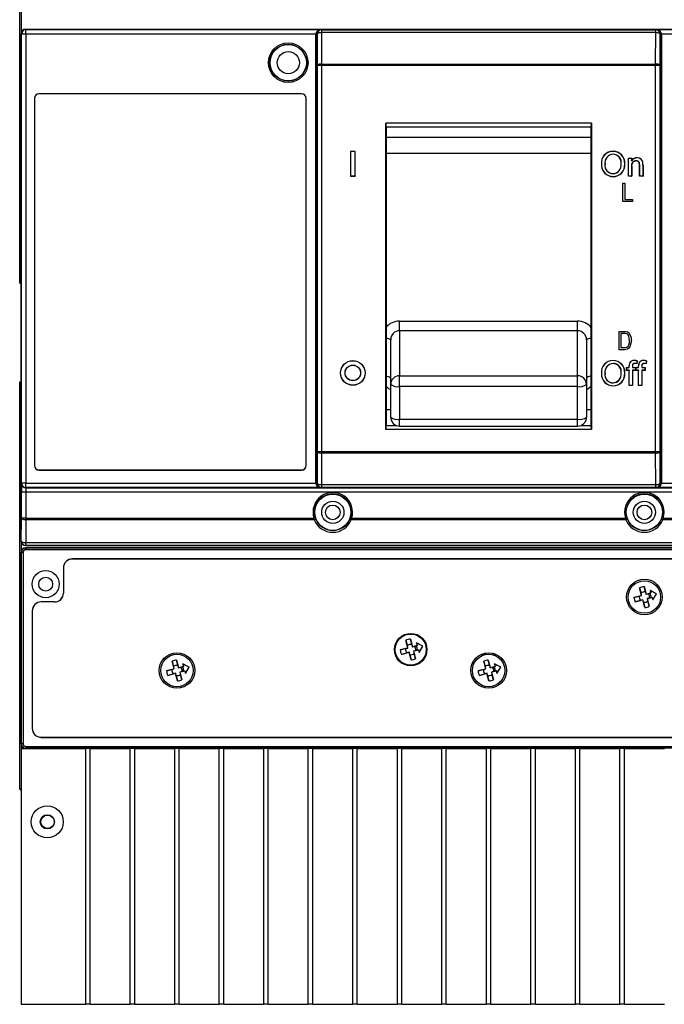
# Model space of a CAD drawing. Header units: millimetres. Extents: x 0 to 1189, y 0 to 841.
# Tile 6 of 14: x 372 to 516, y 452 to 673. Entities that reach past the tile are written whole.
import ezdxf

# ---------------------------------------------------------------- set-up
doc = ezdxf.new("R2010")
doc.units = ezdxf.units.MM

msp = doc.modelspace()

# ---------------------------------------------------------------- linework, layer by layer
at = {"color": 7, "linetype": 'Continuous', "lineweight": 25}
for p, q in [((371.6901, 614.2994), (371.6901, 726.9382)), ((372.0252, 717.7994), (372.0252, 570.2994)), ((372.1038, 670.2586), (372.0252, 670.3372)), ((372.0252, 556.3371), (372.0252, 670.3372)), ((372.1038, 569.3634), (372.1038, 670.2586)), ((373.1038, 670.2586), (372.1038, 670.2586)), ((373.0252, 671.3372), (373.1038, 671.2585)), ((373.0252, 671.3372), (581.0252, 671.3372)), ((373.1038, 671.2585), (439.4738, 671.2585)), ((373.1038, 670.2586), (373.1038, 671.2585)), ((373.1038, 670.2586), (373.1038, 569.3634)), ((438.1851, 670.2586), (373.1038, 670.2586)), ((438.4851, 670.256), (438.1851, 670.2586)), ((438.1851, 569.3746), (438.1851, 670.2473)), ((438.485, 670.2473), (438.1851, 670.2473)), ((438.485, 670.2473), (438.485, 569.3746)), ((438.4942, 670.2382), (438.485, 670.2473)), ((438.5166, 663.1932), (438.4942, 670.2382)), ((439.4738, 671.2585), (439.4941, 671.2382)), ((439.4941, 671.2382), (439.4941, 670.5802)), ((439.4941, 671.2382), (514.5563, 671.2382)), ((439.4941, 670.5802), (439.5165, 663.5352)), ((514.5563, 670.5802), (439.4941, 670.5802)), ((514.5339, 663.5352), (514.5563, 670.5802)), ((514.5563, 671.2382), (514.5767, 671.2585)), ((514.5563, 670.5802), (514.5563, 671.2382)), ((514.5767, 671.2585), (580.9466, 671.2585)), ((515.5562, 670.2382), (515.5339, 663.1932)), ((515.5654, 670.2473), (515.5562, 670.2382)), ((515.8653, 670.2586), (515.5653, 670.256)), ((515.5654, 569.3746), (515.5654, 670.2473)), ((515.8654, 670.2473), (515.5654, 670.2473)), ((580.9466, 670.2586), (515.8653, 670.2586)), ((515.8654, 670.2473), (515.8654, 569.3746)), ((439.5165, 663.1932), (438.5166, 663.1932)), ((438.5166, 576.4812), (438.5166, 663.1932)), ((439.5165, 663.5352), (439.5165, 663.1932)), ((439.5165, 663.5352), (514.5339, 663.5352)), ((439.5165, 663.1932), (439.5165, 576.4812)), ((514.5339, 663.1932), (439.5165, 663.1932)), ((514.5339, 663.1932), (514.5339, 663.5352)), ((514.5339, 576.4812), (514.5339, 663.1932)), ((515.5339, 663.1932), (514.5339, 663.1932)), ((515.5339, 663.1932), (515.5339, 576.4812)), ((375.0095, 655.8372), (375.0095, 573.3372)), ((375.0252, 655.8372), (375.0095, 655.8372)), ((375.0252, 655.8372), (375.0252, 573.3372)), ((435.0252, 656.8529), (376.0252, 656.8529)), ((376.0252, 656.8372), (376.0252, 656.8529)), ((435.0252, 656.8372), (376.0252, 656.8372)), ((435.0252, 656.8372), (435.0252, 656.8529)), ((436.0252, 573.3372), (436.0252, 655.8372)), ((436.0252, 655.8372), (436.0409, 655.8372)), ((436.0409, 573.3372), (436.0409, 655.8372)), ((453.9152, 650.2517), (453.9152, 581.4487)), ((453.9484, 649.3657), (453.9152, 650.2517)), ((500.1352, 650.2517), (453.9152, 650.2517)), ((453.9484, 582.3347), (453.9484, 649.3657)), ((500.102, 649.3657), (453.9484, 649.3657)), ((454.0252, 649.3657), (454.0252, 582.3347)), ((500.0252, 649.3657), (500.0252, 582.3347)), ((500.102, 649.3657), (500.1352, 650.2517)), ((500.102, 582.3347), (500.102, 649.3657)), ((500.1352, 650.2517), (500.1352, 581.4487)), ((500.0252, 646.9984), (454.0252, 646.9984)), ((446.0252, 643.8872), (445.999, 643.9134)), ((445.999, 643.9134), (445.999, 638.361)), ((447.0514, 643.9134), (445.999, 643.9134)), ((446.0252, 643.8872), (446.0252, 638.3872)), ((447.0252, 643.8872), (446.0252, 643.8872)), ((447.0252, 643.8872), (447.0514, 643.9134)), ((447.0252, 638.3872), (447.0252, 643.8872)), ((447.0514, 638.361), (447.0514, 643.9134)), ((504.9901, 643.9077), (504.99, 643.9339)), ((500.0252, 643.4076), (454.0252, 643.4076)), ((508.4419, 642.3564), (508.4157, 642.3826)), ((508.4157, 638.311), (508.4157, 642.3826)), ((508.4157, 642.3826), (509.1732, 642.3826)), ((508.4419, 638.3372), (508.4419, 642.3564)), ((508.4419, 642.3564), (509.147, 642.3564)), ((509.147, 642.3564), (509.1732, 642.3826)), ((509.147, 642.3564), (509.147, 641.7956)), ((509.1732, 642.3826), (509.1732, 641.8757)), ((510.3711, 642.4269), (510.371, 642.4531)), ((502.3778, 641.0144), (502.3516, 641.0145)), ((507.5957, 641.0784), (507.6219, 641.0784)), ((509.147, 640.4922), (509.147, 638.3372)), ((509.147, 640.4922), (509.1732, 640.4921)), ((509.1732, 640.4921), (509.1732, 638.311)), ((510.9541, 638.311), (510.9541, 640.7367)), ((510.9803, 638.3372), (510.9803, 640.7368)), ((511.6491, 641.4552), (511.6748, 641.4604)), ((511.6855, 640.7963), (511.7117, 640.7964)), ((511.6855, 640.7963), (511.6855, 638.3372)), ((511.7117, 640.7964), (511.7117, 638.311)), ((446.0252, 638.3872), (445.999, 638.361)), ((445.999, 638.361), (447.0514, 638.361)), ((446.0252, 638.3872), (447.0252, 638.3872)), ((447.0252, 638.3872), (447.0514, 638.361)), ((504.9834, 638.9013), (504.9834, 638.9275)), ((504.9867, 638.2667), (504.9868, 638.2404)), ((508.4419, 638.3372), (508.4157, 638.311)), ((509.1732, 638.311), (508.4157, 638.311)), ((509.147, 638.3372), (508.4419, 638.3372)), ((509.147, 638.3372), (509.1732, 638.311)), ((510.9803, 638.3372), (510.9541, 638.311)), ((511.7117, 638.311), (510.9541, 638.311)), ((511.6855, 638.3372), (510.9803, 638.3372)), ((511.6855, 638.3372), (511.7117, 638.311)), ((507.1961, 632.6522), (507.1961, 636.7616)), ((507.1961, 636.7616), (507.623, 636.7616)), ((507.623, 636.7616), (507.623, 633.1325)), ((509.3308, 632.6522), (507.1961, 632.6522)), ((507.623, 633.1325), (509.3308, 633.1325)), ((509.3308, 633.1325), (509.3308, 632.6522)), ((371.6901, 614.2994), (372.0252, 614.2994)), ((457.0252, 605.7787), (497.0252, 605.7787)), ((457.0252, 603.6217), (457.0252, 605.7787)), ((497.0252, 603.6217), (497.0252, 605.7787)), ((457.0252, 603.6217), (457.0252, 593.5004)), ((497.0252, 603.6217), (457.0252, 603.6217)), ((497.0252, 593.5004), (497.0252, 603.6217)), ((506.3265, 599.3551), (506.3265, 603.4644)), ((506.3265, 603.4644), (507.4847, 603.4644)), ((506.7534, 602.9841), (506.7534, 599.8354)), ((507.4747, 602.9841), (506.7534, 602.9841)), ((455.0252, 591.5691), (455.0252, 601.5667)), ((499.0252, 601.5667), (499.0252, 591.5691)), ((506.7534, 599.8354), (507.4864, 599.8354)), ((507.5381, 599.3551), (506.3265, 599.3551)), ((504.9901, 596.9077), (504.99, 596.9339)), ((508.0463, 595.3564), (508.0201, 595.3826)), ((508.0201, 595.3826), (508.5842, 595.3826)), ((508.0201, 594.6956), (508.0201, 595.3826)), ((508.0463, 594.7218), (508.0463, 595.3564)), ((508.0463, 595.3564), (508.6104, 595.3564)), ((508.6104, 595.7651), (508.5842, 595.7653)), ((508.5842, 595.3826), (508.5842, 595.7653)), ((508.6104, 595.3564), (508.5842, 595.3826)), ((508.6104, 595.3564), (508.6104, 595.7651)), ((508.6854, 596.3403), (508.661, 596.35)), ((509.3156, 595.6968), (509.3156, 595.3564)), ((509.3156, 595.3564), (509.3418, 595.3826)), ((509.3156, 595.3564), (510.0207, 595.3564)), ((509.3418, 595.6966), (509.3418, 595.3826)), ((509.3418, 595.3826), (510.0469, 595.3826)), ((509.7431, 596.9077), (509.743, 596.9339)), ((510.0207, 595.3564), (510.0469, 595.3826)), ((510.0207, 595.3564), (510.0207, 594.7218)), ((510.0469, 595.3826), (510.0469, 594.6956)), ((510.1617, 595.3564), (510.1355, 595.3826)), ((510.1355, 595.3826), (510.6996, 595.3826)), ((510.1355, 594.6956), (510.1355, 595.3826)), ((510.1617, 594.7218), (510.1617, 595.3564)), ((510.1617, 595.3564), (510.7258, 595.3564)), ((510.3678, 596.8383), (510.2675, 596.2378)), ((510.2675, 596.2378), (510.2891, 596.208)), ((510.3978, 596.8591), (510.2891, 596.208)), ((510.3678, 596.8383), (510.3978, 596.8591)), ((510.7258, 595.7651), (510.6996, 595.7653)), ((510.6996, 595.3826), (510.6996, 595.7653)), ((510.7258, 595.3564), (510.6996, 595.3826)), ((510.7258, 595.3564), (510.7258, 595.7651)), ((510.8008, 596.3403), (510.7764, 596.35)), ((511.431, 595.6968), (511.431, 595.3564)), ((511.431, 595.3564), (511.4572, 595.3826)), ((511.431, 595.3564), (512.1361, 595.3564)), ((511.4572, 595.6966), (511.4572, 595.3826)), ((511.4572, 595.3826), (512.1623, 595.3826)), ((511.8584, 596.9077), (511.8584, 596.9339)), ((512.1361, 595.3564), (512.1623, 595.3826)), ((512.1361, 595.3564), (512.1361, 594.7218)), ((512.1623, 595.3826), (512.1623, 594.6956)), ((512.4831, 596.8383), (512.3829, 596.2378)), ((512.3829, 596.2378), (512.4045, 596.208)), ((512.5132, 596.8591), (512.4045, 596.208)), ((512.4831, 596.8383), (512.5132, 596.8591)), ((457.0252, 591.0831), (457.0252, 593.5004)), ((457.0252, 593.5004), (497.0252, 593.5004)), ((497.0252, 591.0831), (497.0252, 593.5004)), ((502.3778, 594.0144), (502.3516, 594.0145)), ((507.5957, 594.0784), (507.6219, 594.0784)), ((508.0463, 594.7218), (508.0201, 594.6956)), ((508.5842, 594.6956), (508.0201, 594.6956)), ((508.6104, 594.7218), (508.0463, 594.7218)), ((508.6104, 594.7218), (508.5842, 594.6956)), ((508.5842, 591.311), (508.5842, 594.6956)), ((508.6104, 591.3372), (508.6104, 594.7218)), ((509.3156, 594.7218), (509.3418, 594.6956)), ((510.0207, 594.7218), (509.3156, 594.7218)), ((509.3156, 594.7218), (509.3156, 591.3372)), ((510.0469, 594.6956), (509.3418, 594.6956)), ((509.3418, 594.6956), (509.3418, 591.311)), ((510.0207, 594.7218), (510.0469, 594.6956)), ((510.1617, 594.7218), (510.1355, 594.6956)), ((510.6996, 594.6956), (510.1355, 594.6956)), ((510.7258, 594.7218), (510.1617, 594.7218)), ((510.7258, 594.7218), (510.6996, 594.6956)), ((510.6996, 591.311), (510.6996, 594.6956)), ((510.7258, 591.3372), (510.7258, 594.7218)), ((512.1361, 594.7218), (511.431, 594.7218)), ((511.431, 594.7218), (511.431, 591.3372)), ((511.431, 594.7218), (511.4572, 594.6956)), ((512.1623, 594.6956), (511.4572, 594.6956)), ((511.4572, 594.6956), (511.4572, 591.311)), ((512.1361, 594.7218), (512.1623, 594.6956)), ((371.7021, 592.1224), (372.0252, 591.7994)), ((371.7021, 592.1224), (372.0252, 592.1224)), ((371.7021, 587.2994), (371.7021, 592.1224)), ((455.0252, 584.2056), (455.0252, 591.5691)), ((497.0252, 591.0831), (457.0252, 591.0831)), ((457.0252, 591.0831), (457.0252, 583.7195)), ((497.0252, 583.7195), (497.0252, 591.0831)), ((499.0252, 591.5691), (499.0252, 584.2056)), ((504.9834, 591.9013), (504.9834, 591.9275)), ((504.9867, 591.2667), (504.9868, 591.2404)), ((508.6104, 591.3372), (508.5842, 591.311)), ((509.3418, 591.311), (508.5842, 591.311)), ((509.3156, 591.3372), (508.6104, 591.3372)), ((509.3156, 591.3372), (509.3418, 591.311)), ((510.7258, 591.3372), (510.6996, 591.311)), ((511.4572, 591.311), (510.6996, 591.311)), ((511.431, 591.3372), (510.7258, 591.3372)), ((511.431, 591.3372), (511.4572, 591.311)), ((371.7058, 587.2872), (371.7021, 587.2994)), ((371.7058, 581.3151), (371.7058, 587.2872)), ((454.0252, 585.9401), (455.0252, 585.9401)), ((499.0252, 585.9401), (500.0252, 585.9401)), ((453.9152, 581.4487), (453.9484, 582.3347)), ((453.9484, 582.3347), (456.3184, 582.3347)), ((457.0252, 583.7195), (497.0252, 583.7195)), ((457.0252, 582.2056), (497.0252, 582.2056)), ((497.732, 582.3347), (500.102, 582.3347)), ((500.1352, 581.4487), (500.102, 582.3347)), ((371.7058, 581.3151), (371.6901, 581.2994)), ((371.6901, 500.6606), (371.6901, 581.2994)), ((500.1352, 581.4487), (453.9152, 581.4487)), ((438.494, 569.3836), (438.5166, 576.4812)), ((438.5166, 576.4812), (439.5165, 576.4812)), ((439.5165, 576.1392), (439.494, 569.0416)), ((439.5165, 576.4812), (514.5339, 576.4812)), ((439.5165, 576.4812), (439.5165, 576.1392)), ((514.5339, 576.1392), (439.5165, 576.1392)), ((514.5339, 576.1392), (514.5339, 576.4812)), ((514.5339, 576.4812), (515.5339, 576.4812)), ((514.5564, 569.0416), (514.5339, 576.1392)), ((515.5339, 576.4812), (515.5564, 569.3836)), ((375.0252, 573.3372), (375.0095, 573.3372)), ((436.0252, 573.3372), (436.0409, 573.3372)), ((376.0252, 572.3372), (376.0252, 572.3214)), ((376.0252, 572.3372), (435.0252, 572.3372)), ((376.0252, 572.3214), (435.0252, 572.3214)), ((435.0252, 572.3372), (435.0252, 572.3214)), ((372.0862, 569.3458), (372.1038, 569.3634)), ((373.1038, 569.3634), (372.1038, 569.3634)), ((373.1038, 569.3634), (438.1851, 569.3634)), ((373.1038, 568.3634), (373.1038, 569.3634)), ((438.485, 569.3746), (438.1851, 569.3746)), ((438.4851, 569.366), (438.1851, 569.3634)), ((438.485, 569.3746), (438.494, 569.3836)), ((439.494, 569.0416), (514.5564, 569.0416)), ((439.494, 569.0416), (439.494, 568.3836)), ((514.5564, 568.3836), (514.5564, 569.0416)), ((515.5564, 569.3836), (515.5654, 569.3746)), ((515.8653, 569.3634), (515.5653, 569.366)), ((515.8654, 569.3746), (515.5654, 569.3746)), ((515.8653, 569.3634), (580.9466, 569.3634)), ((372.0689, 561.5135), (372.0689, 567.3459)), ((373.0689, 567.3459), (372.0689, 567.3459)), ((580.9815, 567.3459), (373.0689, 567.3459)), ((373.0689, 567.3459), (373.0689, 561.5135)), ((373.1038, 568.3634), (373.0862, 568.3458)), ((373.0862, 568.3458), (580.9642, 568.3458)), ((439.4738, 568.3634), (373.1038, 568.3634)), ((439.494, 568.3836), (439.4738, 568.3634)), ((514.5564, 568.3836), (439.494, 568.3836)), ((514.5767, 568.3634), (514.5564, 568.3836)), ((580.9466, 568.3634), (514.5767, 568.3634)), ((372.0526, 556.3645), (372.0689, 561.5135)), ((373.0689, 561.5135), (372.0689, 561.5135)), ((373.0689, 561.1715), (373.0525, 556.0225)), ((373.0689, 561.5135), (437.7871, 561.5135)), ((373.0689, 561.5135), (373.0689, 561.1715)), ((437.8714, 561.1715), (373.0689, 561.1715)), ((438.0732, 561.6028), (437.7871, 561.5135)), ((437.8714, 561.1715), (437.7871, 561.5135)), ((438.0732, 561.6028), (438.1519, 561.3796)), ((445.8985, 561.3796), (445.9772, 561.6028)), ((445.9772, 561.6028), (446.2633, 561.5135)), ((446.2633, 561.5135), (446.179, 561.1715)), ((507.8714, 561.1715), (446.179, 561.1715)), ((446.2633, 561.5135), (507.7871, 561.5135)), ((507.7871, 561.5135), (508.0732, 561.6028)), ((507.8714, 561.1715), (507.7871, 561.5135)), ((508.0732, 561.6028), (508.1519, 561.3796)), ((515.8985, 561.3796), (515.9772, 561.6028)), ((516.2633, 561.5135), (515.9772, 561.6028)), ((516.2633, 561.5135), (516.179, 561.1715)), ((580.9815, 561.1715), (516.179, 561.1715)), ((516.2633, 561.5135), (580.9815, 561.5135)), ((372.0252, 556.3371), (372.0526, 556.3645)), ((372.0252, 556.3371), (372.0252, 509.7994)), ((373.0525, 555.3645), (373.0252, 555.3372)), ((373.0252, 555.3372), (581.0252, 555.3372)), ((373.0525, 556.0225), (580.9979, 556.0225)), ((373.0525, 555.3645), (373.0525, 556.0225)), ((580.9979, 555.3645), (373.0525, 555.3645)), ((377.5252, 555.3372), (377.5252, 555.2994)), ((436.5252, 555.2994), (377.5252, 555.2994)), ((436.5252, 555.3372), (436.5252, 555.2994)), ((372.0505, 553.8109), (372.0374, 553.8372)), ((372.0374, 510.7993), (372.0374, 553.8372)), ((372.0505, 510.8125), (372.0505, 553.8109)), ((372.4505, 553.8109), (372.0505, 553.8109)), ((372.4505, 553.8109), (372.4505, 510.8125)), ((373.0373, 554.8372), (373.0505, 554.8109)), ((581.0131, 554.8372), (373.0373, 554.8372)), ((373.0505, 554.8109), (581, 554.8109)), ((373.0505, 554.8109), (373.0505, 554.4109)), ((581, 554.4109), (373.0505, 554.4109)), ((570.5252, 552.3529), (383.5252, 552.3529)), ((383.5252, 552.3372), (383.5252, 552.3529)), ((570.5252, 552.3372), (383.5252, 552.3372)), ((381.5095, 550.3372), (381.5095, 544.6872)), ((381.5252, 550.3372), (381.5095, 550.3372)), ((381.5252, 550.3372), (381.5252, 544.6872)), ((381.5252, 544.6872), (381.5095, 544.6872)), ((509.6866, 543.7053), (511.3808, 544.1592)), ((510.8966, 544.0079), (511.4088, 544.1431)), ((510.9268, 545.8534), (511.2697, 544.6542)), ((511.3808, 544.1592), (510.9268, 545.8534)), ((511.4088, 544.1431), (511.2697, 544.6542)), ((511.4088, 544.1431), (511.3808, 544.1592)), ((511.9433, 546.1257), (512.3973, 544.4316)), ((512.246, 544.9158), (511.9433, 546.1257)), ((512.246, 544.9158), (512.3811, 544.4036)), ((512.3811, 544.4036), (512.8922, 544.5426)), ((512.3811, 544.4036), (512.3973, 544.4316)), ((512.3973, 544.4316), (513.4828, 544.7225)), ((513.2478, 544.6441), (512.8922, 544.5426)), ((513.501, 544.712), (513.2478, 544.6441)), ((513.3573, 545.248), (513.3343, 545.2767)), ((514.7781, 544.5248), (513.3343, 545.2767)), ((513.3343, 545.2767), (513.4828, 544.7225)), ((514.7569, 544.5191), (513.3573, 545.248)), ((513.3573, 545.248), (513.501, 544.712)), ((513.4828, 544.7225), (513.501, 544.712)), ((513.9037, 543.1517), (514.7781, 544.5248)), ((513.9093, 543.1881), (514.7569, 544.5191)), ((514.7569, 544.5191), (514.7781, 544.5248)), ((379.5252, 542.7029), (376.5252, 542.7029)), ((376.5252, 542.6872), (376.5252, 542.7029)), ((379.5252, 542.6872), (376.5252, 542.6872)), ((379.5252, 542.6872), (379.5252, 542.7029)), ((510.8966, 544.0079), (509.6866, 543.7053)), ((511.6531, 543.1427), (509.959, 542.6888)), ((509.959, 542.6888), (511.1582, 543.0317)), ((511.6693, 543.1707), (511.1582, 543.0317)), ((511.6693, 543.1707), (511.6531, 543.1427)), ((512.1071, 541.4486), (511.6531, 543.1427)), ((511.8045, 542.6586), (511.6693, 543.1707)), ((511.8045, 542.6586), (512.1071, 541.4486)), ((513.1538, 543.5664), (512.6416, 543.4313)), ((512.6416, 543.4313), (512.6696, 543.4151)), ((512.6416, 543.4313), (512.7807, 542.9201)), ((513.7552, 543.706), (512.6696, 543.4151)), ((512.6696, 543.4151), (513.1236, 541.721)), ((513.1236, 541.721), (512.7807, 542.9201)), ((513.1538, 543.5664), (513.5125, 543.6563)), ((513.5125, 543.6563), (513.7657, 543.7241)), ((513.7657, 543.7241), (513.7552, 543.706)), ((513.7552, 543.706), (513.9037, 543.1517)), ((513.7657, 543.7241), (513.9093, 543.1881)), ((513.9093, 543.1881), (513.9037, 543.1517)), ((374.5095, 540.6872), (374.5095, 514.2872)), ((374.5252, 540.6872), (374.5095, 540.6872)), ((374.5252, 540.6872), (374.5252, 514.2872)), ((458.8808, 532.3592), (458.4268, 534.0534)), ((458.4268, 534.0534), (458.7697, 532.8542)), ((459.4433, 534.3257), (459.8973, 532.6316)), ((459.746, 533.1158), (459.4433, 534.3257)), ((459.746, 533.1158), (459.8811, 532.6036)), ((462.2781, 532.7248), (460.8343, 533.4767)), ((460.8343, 533.4767), (460.9828, 532.9225)), ((460.8573, 533.448), (460.8343, 533.4767)), ((462.2569, 532.7191), (460.8573, 533.448)), ((460.8573, 533.448), (461.001, 532.912)), ((457.1866, 531.9053), (458.8808, 532.3592)), ((458.3966, 532.2079), (457.1866, 531.9053)), ((459.1531, 531.3427), (457.459, 530.8888)), ((457.459, 530.8888), (458.6582, 531.2317)), ((458.3966, 532.2079), (458.9088, 532.3431)), ((459.1693, 531.3707), (458.6582, 531.2317)), ((458.9088, 532.3431), (458.7697, 532.8542)), ((458.9088, 532.3431), (458.8808, 532.3592)), ((459.1693, 531.3707), (459.1531, 531.3427)), ((459.6071, 529.6486), (459.1531, 531.3427)), ((459.3045, 530.8586), (459.1693, 531.3707)), ((459.8811, 532.6036), (460.3922, 532.7426)), ((459.8811, 532.6036), (459.8973, 532.6316)), ((459.8973, 532.6316), (460.9828, 532.9225)), ((460.6538, 531.7664), (460.1416, 531.6313)), ((460.1416, 531.6313), (460.2807, 531.1201)), ((460.1416, 531.6313), (460.1696, 531.6151)), ((461.2552, 531.906), (460.1696, 531.6151)), ((460.1696, 531.6151), (460.6236, 529.921)), ((460.6236, 529.921), (460.2807, 531.1201)), ((460.7478, 532.8441), (460.3922, 532.7426)), ((460.6538, 531.7664), (461.0125, 531.8563)), ((461.001, 532.912), (460.7478, 532.8441)), ((460.9828, 532.9225), (461.001, 532.912)), ((461.0125, 531.8563), (461.2657, 531.9241)), ((461.2657, 531.9241), (461.2552, 531.906)), ((461.2552, 531.906), (461.4037, 531.3517)), ((461.2657, 531.9241), (461.4093, 531.3881)), ((461.4037, 531.3517), (462.2781, 532.7248)), ((461.4093, 531.3881), (461.4037, 531.3517)), ((461.4093, 531.3881), (462.2569, 532.7191)), ((462.2569, 532.7191), (462.2781, 532.7248)), ((476.402, 530.8836), (476.1917, 531.2104)), ((478.0651, 531.1496), (478.5776, 530.5906)), ((406.3808, 527.6592), (405.9268, 529.3534)), ((405.9268, 529.3534), (406.2697, 528.1542)), ((406.9433, 529.6257), (407.3973, 527.9316)), ((407.246, 528.4158), (406.9433, 529.6257)), ((409.7781, 528.0248), (408.3343, 528.7767)), ((408.3343, 528.7767), (408.4828, 528.2225)), ((408.3573, 528.748), (408.3343, 528.7767)), ((409.7569, 528.0191), (408.3573, 528.748)), ((408.3573, 528.748), (408.501, 528.212)), ((459.3045, 530.8586), (459.6071, 529.6486)), ((475.9268, 529.3534), (476.2697, 528.1542)), ((476.3808, 527.6592), (475.9268, 529.3534)), ((477.246, 528.4158), (476.9433, 529.6257)), ((476.9433, 529.6257), (477.3973, 527.9316)), ((479.7781, 528.0248), (478.3343, 528.7767)), ((478.3343, 528.7767), (478.4828, 528.2225)), ((478.3573, 528.748), (478.3343, 528.7767)), ((479.7569, 528.0191), (478.3573, 528.748)), ((478.3573, 528.748), (478.501, 528.212)), ((479.1592, 530.2484), (479.3972, 530.508)), ((480.2022, 529.0841), (480.5448, 529.2105)), ((404.6866, 527.2053), (406.3808, 527.6592)), ((405.8966, 527.5079), (404.6866, 527.2053)), ((406.6531, 526.6427), (404.959, 526.1888)), ((404.959, 526.1888), (406.1582, 526.5317)), ((405.8966, 527.5079), (406.4088, 527.6431)), ((406.6693, 526.6707), (406.1582, 526.5317)), ((406.4088, 527.6431), (406.2697, 528.1542)), ((406.4088, 527.6431), (406.3808, 527.6592)), ((406.6693, 526.6707), (406.6531, 526.6427)), ((407.1071, 524.9486), (406.6531, 526.6427)), ((406.8045, 526.1586), (406.6693, 526.6707)), ((407.246, 528.4158), (407.3811, 527.9036)), ((407.3811, 527.9036), (407.8922, 528.0426)), ((407.3811, 527.9036), (407.3973, 527.9316)), ((407.3973, 527.9316), (408.4828, 528.2225)), ((408.1538, 527.0664), (407.6416, 526.9313)), ((407.6416, 526.9313), (407.6696, 526.9151)), ((407.6416, 526.9313), (407.7807, 526.4201)), ((408.7552, 527.206), (407.6696, 526.9151)), ((407.6696, 526.9151), (408.1236, 525.221)), ((408.2478, 528.1441), (407.8922, 528.0426)), ((408.1538, 527.0664), (408.5125, 527.1563)), ((408.501, 528.212), (408.2478, 528.1441)), ((408.4828, 528.2225), (408.501, 528.212)), ((408.5125, 527.1563), (408.7657, 527.2241)), ((408.7657, 527.2241), (408.7552, 527.206)), ((408.7552, 527.206), (408.9037, 526.6517)), ((408.7657, 527.2241), (408.9093, 526.6881)), ((408.9037, 526.6517), (409.7781, 528.0248)), ((408.9093, 526.6881), (408.9037, 526.6517)), ((408.9093, 526.6881), (409.7569, 528.0191)), ((409.7569, 528.0191), (409.7781, 528.0248)), ((474.6866, 527.2053), (476.3808, 527.6592)), ((475.8966, 527.5079), (474.6866, 527.2053)), ((476.6531, 526.6427), (474.959, 526.1888)), ((474.959, 526.1888), (476.1582, 526.5317)), ((475.8966, 527.5079), (476.4088, 527.6431)), ((476.6693, 526.6707), (476.1582, 526.5317)), ((476.4088, 527.6431), (476.2697, 528.1542)), ((476.4088, 527.6431), (476.3808, 527.6592)), ((476.6693, 526.6707), (476.6531, 526.6427)), ((477.1071, 524.9486), (476.6531, 526.6427)), ((476.8045, 526.1586), (476.6693, 526.6707)), ((477.246, 528.4158), (477.3811, 527.9036)), ((477.3811, 527.9036), (477.8922, 528.0426)), ((477.3811, 527.9036), (477.3973, 527.9316)), ((477.3973, 527.9316), (478.4828, 528.2225)), ((478.1538, 527.0664), (477.6416, 526.9313)), ((477.6416, 526.9313), (477.7807, 526.4201)), ((477.6416, 526.9313), (477.6696, 526.9151)), ((478.7552, 527.206), (477.6696, 526.9151)), ((477.6696, 526.9151), (478.1236, 525.221)), ((478.2478, 528.1441), (477.8922, 528.0426)), ((478.1538, 527.0664), (478.5125, 527.1563)), ((478.501, 528.212), (478.2478, 528.1441)), ((478.4828, 528.2225), (478.501, 528.212)), ((478.5125, 527.1563), (478.7657, 527.2241)), ((478.7657, 527.2241), (478.7552, 527.206)), ((478.7552, 527.206), (478.9037, 526.6517)), ((478.7657, 527.2241), (478.9093, 526.6881)), ((478.9037, 526.6517), (479.7781, 528.0248)), ((478.9093, 526.6881), (478.9037, 526.6517)), ((478.9093, 526.6881), (479.7569, 528.0191)), ((479.7569, 528.0191), (479.7781, 528.0248)), ((406.8045, 526.1586), (407.1071, 524.9486)), ((408.1236, 525.221), (407.7807, 526.4201)), ((476.8045, 526.1586), (477.1071, 524.9486)), ((478.1236, 525.221), (477.7807, 526.4201)), ((374.5252, 514.2872), (374.5095, 514.2872)), ((376.5252, 512.2872), (376.5252, 512.2714)), ((376.5252, 512.2872), (577.5252, 512.2872)), ((376.5252, 512.2714), (577.5252, 512.2714)), ((372.0252, 509.7994), (372.0252, 452.2994)), ((372.0252, 509.7994), (386.5252, 509.7994)), ((372.0374, 510.7993), (372.0505, 510.8125)), ((372.4505, 510.8125), (372.0505, 510.8125)), ((373.0505, 509.8125), (373.0374, 509.7994)), ((373.0505, 510.2125), (580.9999, 510.2125)), ((373.0505, 510.2125), (373.0505, 509.8125)), ((580.9999, 509.8125), (373.0505, 509.8125)), ((386.5252, 452.2994), (386.5252, 509.7994)), ((387.5252, 509.7994), (386.5252, 509.7994)), ((387.5252, 509.7994), (396.5252, 509.7994)), ((387.5252, 452.2994), (387.5252, 509.7994)), ((396.5252, 452.2994), (396.5252, 509.7994)), ((397.5252, 509.7994), (396.5252, 509.7994)), ((397.5252, 509.7994), (406.5252, 509.7994)), ((397.5252, 452.2994), (397.5252, 509.7994)), ((406.5252, 452.2994), (406.5252, 509.7994)), ((407.5252, 509.7994), (406.5252, 509.7994)), ((407.5252, 509.7994), (416.5252, 509.7994)), ((407.5252, 452.2994), (407.5252, 509.7994)), ((416.5252, 452.2994), (416.5252, 509.7994)), ((417.5252, 509.7994), (416.5252, 509.7994)), ((417.5252, 509.7994), (426.5252, 509.7994)), ((417.5252, 452.2994), (417.5252, 509.7994)), ((426.5252, 452.2994), (426.5252, 509.7994)), ((427.5252, 509.7994), (426.5252, 509.7994)), ((427.5252, 509.7994), (436.5252, 509.7994)), ((427.5252, 452.2994), (427.5252, 509.7994)), ((436.5252, 452.2994), (436.5252, 509.7994)), ((437.5252, 509.7994), (436.5252, 509.7994)), ((437.5252, 452.2994), (437.5252, 509.7994)), ((437.5252, 509.7994), (446.5252, 509.7994)), ((446.5252, 452.2994), (446.5252, 509.7994)), ((447.5252, 509.7994), (446.5252, 509.7994)), ((447.5252, 509.7994), (456.5252, 509.7994)), ((447.5252, 452.2994), (447.5252, 509.7994)), ((456.5252, 452.2994), (456.5252, 509.7994)), ((457.5252, 509.7994), (456.5252, 509.7994)), ((457.5252, 509.7994), (466.5252, 509.7994)), ((457.5252, 452.2994), (457.5252, 509.7994)), ((466.5252, 452.2994), (466.5252, 509.7994)), ((467.5252, 509.7994), (466.5252, 509.7994)), ((467.5252, 509.7994), (476.5252, 509.7994)), ((467.5252, 452.2994), (467.5252, 509.7994)), ((476.5252, 452.2994), (476.5252, 509.7994)), ((477.5252, 509.7994), (476.5252, 509.7994)), ((477.5252, 509.7994), (486.5252, 509.7994)), ((477.5252, 452.2994), (477.5252, 509.7994)), ((486.5252, 452.2994), (486.5252, 509.7994)), ((487.5252, 509.7994), (486.5252, 509.7994)), ((487.5252, 509.7994), (496.5252, 509.7994)), ((487.5252, 452.2994), (487.5252, 509.7994)), ((496.5252, 452.2994), (496.5252, 509.7994)), ((497.5252, 509.7994), (496.5252, 509.7994)), ((497.5252, 452.2994), (497.5252, 509.7994)), ((497.5252, 509.7994), (506.5252, 509.7994)), ((506.5252, 452.2994), (506.5252, 509.7994)), ((507.5252, 509.7994), (506.5252, 509.7994)), ((507.5252, 509.7994), (516.5252, 509.7994)), ((507.5252, 452.2994), (507.5252, 509.7994)), ((371.6901, 500.6606), (372.0252, 500.7994)), ((372.0252, 500.3255), (371.6901, 500.6606)), ((372.0252, 452.2994), (386.5252, 452.2994)), ((387.5252, 452.2994), (386.5252, 452.2994)), ((387.5252, 452.2994), (396.5252, 452.2994)), ((397.5252, 452.2994), (396.5252, 452.2994)), ((397.5252, 452.2994), (406.5252, 452.2994)), ((407.5252, 452.2994), (406.5252, 452.2994)), ((407.5252, 452.2994), (416.5252, 452.2994)), ((417.5252, 452.2994), (416.5252, 452.2994)), ((417.5252, 452.2994), (426.5252, 452.2994)), ((427.5252, 452.2994), (426.5252, 452.2994)), ((427.5252, 452.2994), (436.5252, 452.2994)), ((437.5252, 452.2994), (436.5252, 452.2994)), ((437.5252, 452.2994), (446.5252, 452.2994)), ((447.5252, 452.2994), (446.5252, 452.2994)), ((447.5252, 452.2994), (456.5252, 452.2994)), ((457.5252, 452.2994), (456.5252, 452.2994)), ((457.5252, 452.2994), (466.5252, 452.2994)), ((467.5252, 452.2994), (466.5252, 452.2994)), ((467.5252, 452.2994), (476.5252, 452.2994)), ((477.5252, 452.2994), (476.5252, 452.2994)), ((477.5252, 452.2994), (486.5252, 452.2994)), ((487.5252, 452.2994), (486.5252, 452.2994)), ((487.5252, 452.2994), (496.5252, 452.2994)), ((497.5252, 452.2994), (496.5252, 452.2994)), ((497.5252, 452.2994), (506.5252, 452.2994)), ((507.5252, 452.2994), (506.5252, 452.2994)), ((507.5252, 452.2994), (516.5252, 452.2994))]:
    msp.add_line(p, q, dxfattribs=at)
at = {"color": 1, "linetype": 'Continuous', "lineweight": 25}
for p, q in [((457.0252, 582.2056), (457.0252, 583.7195)), ((497.0252, 582.2056), (497.0252, 583.7195)), ((476.1877, 530.8398), (475.99, 531.1621))]:
    msp.add_line(p, q, dxfattribs=at)
at = {"color": 7, "linetype": 'Continuous', "lineweight": 25, "flags": 128}
for points in [[(439.4941, 670.5802), (439.3001, 670.5732), (439.1134, 670.5534), (438.9411, 670.5216), (438.7899, 670.4791), (438.6655, 670.4273), (438.5726, 670.3684), (438.5148, 670.3046), (438.4942, 670.2382)], [(515.5562, 670.2382), (515.5356, 670.3046), (515.4778, 670.3684), (515.3849, 670.4273), (515.2605, 670.4791), (515.1093, 670.5216), (514.9371, 670.5534), (514.7504, 670.5732), (514.5563, 670.5802)], [(439.5165, 663.5352), (439.3224, 663.5281), (439.1357, 663.5083), (438.9635, 663.4766), (438.8123, 663.434), (438.6879, 663.3823), (438.595, 663.3234), (438.5372, 663.2595), (438.5166, 663.1932)], [(515.5339, 663.1932), (515.5133, 663.2595), (515.4554, 663.3234), (515.3625, 663.3823), (515.2381, 663.434), (515.0869, 663.4766), (514.9147, 663.5083), (514.728, 663.5281), (514.5339, 663.5352)], [(504.9945, 643.2731), (504.9945, 643.2652), (504.9944, 643.2573), (504.9944, 643.2469)], [(509.147, 641.7956), (509.1601, 641.8359), (509.1732, 641.8757)], [(510.1749, 641.7923), (510.1749, 641.7792), (510.1748, 641.7661)], [(510.9541, 640.7367), (510.8805, 641.3368), (510.7634, 641.5291), (510.5873, 641.6682), (510.3735, 641.7467), (510.1748, 641.7661)], [(510.9803, 640.7368), (510.9084, 641.337), (510.7902, 641.5383), (510.6099, 641.6856), (510.3905, 641.7698), (510.1749, 641.7923)], [(503.1534, 641.0056), (503.1613, 641.0056), (503.1691, 641.0056), (503.1796, 641.0056)], [(506.8201, 641.0839), (506.8122, 641.0839), (506.8044, 641.0839), (506.7939, 641.0839)], [(510.9803, 640.7368), (510.9725, 640.7368), (510.9646, 640.7367), (510.9541, 640.7367)], [(508.0559, 602.9024), (507.7343, 602.9733), (507.4747, 602.9841)], [(507.4847, 603.4644), (507.8541, 603.4463), (508.1385, 603.3886)], [(508.6747, 601.4381), (508.5299, 602.3597), (508.3432, 602.6765), (508.0559, 602.9024)], [(509.1016, 601.4323), (508.7784, 600.0051), (508.5583, 599.7087), (508.259, 599.4944), (507.5381, 599.3551)], [(508.5112, 600.4342), (508.6473, 600.9892), (508.6747, 601.4381)], [(504.9945, 596.2731), (504.9945, 596.2652), (504.9944, 596.2573), (504.9944, 596.2469)], [(509.8731, 596.2731), (509.6041, 596.2397), (509.4938, 596.1919), (509.4186, 596.1256), (509.3686, 596.039), (509.322, 595.8341), (509.3156, 595.6968)], [(509.3156, 595.6968), (509.3287, 595.6967), (509.3418, 595.6966)], [(509.8731, 596.2468), (509.6099, 596.2141), (509.507, 596.1693), (509.4385, 596.1085), (509.393, 596.0293), (509.3483, 595.8337), (509.3418, 595.6966)], [(509.8731, 596.2731), (509.8731, 596.26), (509.8731, 596.2468)], [(511.9885, 596.2731), (511.7195, 596.2397), (511.6092, 596.1919), (511.534, 596.1256), (511.484, 596.039), (511.4374, 595.8341), (511.431, 595.6968)], [(511.431, 595.6968), (511.4441, 595.6967), (511.4572, 595.6966)], [(511.9884, 596.2468), (511.7253, 596.2141), (511.6223, 596.1693), (511.5539, 596.1085), (511.5084, 596.0293), (511.4637, 595.8337), (511.4572, 595.6966)], [(511.9885, 596.2731), (511.9884, 596.26), (511.9884, 596.2468)], [(503.1534, 594.0056), (503.1613, 594.0056), (503.1691, 594.0056), (503.1796, 594.0056)], [(506.8201, 594.0839), (506.8122, 594.0839), (506.8044, 594.0839), (506.7939, 594.0839)], [(438.5166, 576.4812), (438.5372, 576.4148), (438.595, 576.3509), (438.6879, 576.292), (438.8123, 576.2403), (438.9635, 576.1978), (439.1357, 576.166), (439.3224, 576.1462), (439.5165, 576.1392)], [(514.5339, 576.1392), (514.728, 576.1462), (514.9147, 576.166), (515.0869, 576.1978), (515.2381, 576.2403), (515.3625, 576.292), (515.4554, 576.3509), (515.5133, 576.4148), (515.5339, 576.4812)], [(438.494, 569.3836), (438.5146, 569.3172), (438.5725, 569.2534), (438.6654, 569.1945), (438.7898, 569.1427), (438.941, 569.1002), (439.1132, 569.0684), (439.2999, 569.0486), (439.494, 569.0416)], [(514.5564, 569.0416), (514.7505, 569.0486), (514.9372, 569.0684), (515.1095, 569.1002), (515.2606, 569.1427), (515.385, 569.1945), (515.4779, 569.2534), (515.5358, 569.3172), (515.5564, 569.3836)], [(372.0689, 561.5135), (372.0895, 561.4471), (372.1474, 561.3832), (372.2403, 561.3243), (372.3647, 561.2726), (372.5159, 561.2301), (372.6881, 561.1983), (372.8748, 561.1785), (373.0689, 561.1715)], [(372.0526, 556.3645), (372.0732, 556.2981), (372.131, 556.2342), (372.2239, 556.1753), (372.3483, 556.1236), (372.4995, 556.0811), (372.6717, 556.0493), (372.8584, 556.0295), (373.0525, 556.0225)], [(475.5566, 531.0194), (475.5625, 531.008), (475.7385, 530.7028)], [(480.1797, 529.7642), (479.9832, 529.6966), (479.8088, 529.6481)]]:
    msp.add_lwpolyline(points, dxfattribs=at)
at = {"color": 1, "linetype": 'Continuous', "lineweight": 25, "flags": 128}
for points in [[(454.0252, 593.4377), (454.1363, 593.4163), (454.4394, 593.3392), (454.6881, 593.2453), (454.873, 593.1381), (454.9868, 593.0218), (455.0252, 592.9009)], [(500.0252, 593.4377), (499.9141, 593.4163), (499.611, 593.3392), (499.3623, 593.2453), (499.1775, 593.1381), (499.0636, 593.0218), (499.0252, 592.9009)], [(453.9484, 591.2411), (454.5452, 590.6359), (455.0252, 590.3957)], [(499.0252, 590.3568), (499.1288, 590.395), (500.102, 591.1811)], [(476.2951, 531.231), (476.4768, 530.9507), (476.5136, 530.9011)], [(479.7344, 529.7331), (479.9986, 529.8064), (480.1136, 529.8462)], [(480.3036, 529.5978), (480.0421, 529.5055), (479.9452, 529.4772)]]:
    msp.add_lwpolyline(points, dxfattribs=at)
at = {"color": 7, "linetype": 'Continuous', "lineweight": 25}
for centre, radius in [((432.0252, 663.8372), 4.44), ((432.0252, 663.8372), 4.1403), ((432.0252, 663.8372), 4.0699), ((432.0252, 663.8372), 2.5), ((446.5252, 594.1372), 2.7762), ((446.5252, 594.1372), 2.75), ((446.5252, 594.1372), 1.75), ((446.5252, 594.1372), 1.7238), ((442.0252, 562.8372), 4.0699), ((512.0252, 562.8372), 4.0699), ((442.0252, 562.8372), 2.5), ((442.0252, 562.7994), 1.65), ((512.0252, 562.8372), 2.5), ((512.0252, 562.7994), 1.65), ((377.5252, 546.6872), 3.0474), ((377.5252, 546.6872), 1.5604), ((512.0252, 543.7872), 4), ((512.0252, 543.7872), 3.65), ((459.5252, 531.9872), 3.65), ((459.5252, 531.9872), 3.5), ((407.0252, 527.2872), 4), ((407.0252, 527.2872), 3.65), ((477.0252, 527.2872), 4), ((477.0252, 527.2872), 3.65), ((377.8852, 493.2994), 3.6), ((377.8852, 493.2994), 1.6), ((377.9502, 493.2994), 1.5)]:
    msp.add_circle(centre, radius, dxfattribs=at)
for centre, radius, start, end in [((373.1039, 670.2585), 1.0001, 90.00511, 179.99489), ((439.4942, 670.2381), 1.0001, 90.00511, 179.99489), ((514.5562, 670.2381), 1.0001, 0.00511, 89.99489), ((376.0252, 655.8372), 1.0157, 90, 180), ((376.0252, 655.8372), 1, 90, 180), ((435.0252, 655.8372), 1.0157, 0, 90), ((435.0252, 655.8372), 1, 0, 90), ((504.9679, 641.3019), 2.632, 89.518836, 186.268667), ((504.9676, 641.302), 2.6057, 89.506098, 186.336512), ((504.9608, 641.2663), 2.6678, 355.961034, 89.373067), ((504.9609, 641.2663), 2.6416, 355.920245, 89.366808), ((505.0684, 641.3319), 1.9425, 92.180274, 189.669751), ((505.0702, 641.3301), 1.9182, 92.262571, 189.740596), ((504.9494, 641.3794), 1.868, 350.898671, 88.6192), ((504.9499, 641.38), 1.8935, 351.000758, 88.65008), ((510.2039, 640.713), 1.0797, 91.534533, 191.800176), ((510.3221, 641.0194), 1.4083, 88.009182, 146.555802), ((510.2036, 640.7127), 1.0538, 91.565023, 192.085896), ((510.3165, 641.035), 1.4191, 87.801195, 143.671592), ((510.474, 641.2359), 1.2215, 10.587446, 94.840504), ((510.4735, 641.2353), 1.196, 10.593581, 94.911708), ((505.0101, 640.9012), 2.6609, 177.559599, 269.499344), ((505.0101, 640.9013), 2.6348, 177.538835, 269.492159), ((505.0148, 640.7765), 1.8755, 172.98126, 269.041369), ((505.0149, 640.7767), 1.8495, 172.890318, 269.025663), ((504.9182, 640.8202), 1.9201, 271.946892, 7.892275), ((504.917, 640.8215), 1.8952, 272.009924, 7.960821), ((505.0016, 640.8691), 2.6025, 269.672026, 4.611516), ((505.0013, 640.8693), 2.6289, 269.683114, 4.561023), ((506.7812, 640.8561), 4.9046, 359.301473, 7.015734), ((506.8069, 640.857), 4.9051, 359.292852, 7.065969), ((457.0562, 601.5908), 2.0311, 90.872937, 180.681321), ((496.9851, 601.5819), 2.0402, 359.572863, 88.872879), ((507.2527, 601.7373), 1.8739, 350.63377, 61.790801), ((507.6274, 600.7706), 0.9457, 261.426045, 339.162165), ((504.9679, 594.3019), 2.632, 89.518858, 186.268646), ((504.9676, 594.302), 2.6057, 89.50612, 186.33649), ((505.0684, 594.3319), 1.9425, 92.180212, 189.669812), ((505.0702, 594.3302), 1.9182, 92.262505, 189.740661), ((504.9608, 594.2663), 2.6678, 355.96104, 89.373061), ((504.9609, 594.2663), 2.6416, 355.920251, 89.366802), ((504.9494, 594.3794), 1.868, 350.898637, 88.619234), ((504.9499, 594.38), 1.8935, 351.000723, 88.650115), ((510.4789, 595.814), 1.8952, 163.572481, 181.472856), ((510.4774, 595.8144), 1.8676, 163.645119, 181.510836), ((509.6178, 595.8713), 1.0699, 83.283226, 153.425826), ((509.6194, 595.8686), 1.0464, 83.213596, 153.209813), ((509.7035, 593.6854), 3.2487, 77.659382, 89.303207), ((509.701, 593.6831), 3.2248, 78.067226, 89.25239), ((509.8496, 593.7871), 2.4861, 80.32401, 89.460318), ((509.8386, 593.63), 2.617, 80.087354, 89.244969), ((512.5942, 595.814), 1.8952, 163.572481, 181.472856), ((512.5927, 595.8144), 1.8676, 163.645119, 181.510836), ((511.7332, 595.8713), 1.0699, 83.283226, 153.425826), ((511.7348, 595.8686), 1.0464, 83.213596, 153.209813), ((511.8189, 593.6854), 3.2487, 77.659382, 89.303207), ((511.8164, 593.6831), 3.2248, 78.067226, 89.25239), ((511.954, 593.63), 2.617, 80.087354, 89.244969), ((511.965, 593.7871), 2.4861, 80.32401, 89.460318), ((456.9914, 591.5342), 1.9665, 89.015656, 178.980612), ((497.059, 591.5342), 1.9665, 1.019388, 90.984344), ((505.0101, 593.9012), 2.6609, 177.559601, 269.499342), ((505.0101, 593.9013), 2.6348, 177.538838, 269.492156), ((505.0148, 593.7765), 1.8755, 172.981263, 269.041366), ((505.0149, 593.7767), 1.8495, 172.890321, 269.025659), ((504.9182, 593.8202), 1.9201, 271.946844, 7.892323), ((504.917, 593.8215), 1.8952, 272.009874, 7.960871), ((505.0016, 593.8691), 2.6025, 269.672026, 4.611516), ((505.0013, 593.8693), 2.6289, 269.683114, 4.561023), ((456.5547, 593.5049), 2.4671, 231.685492, 280.993461), ((497.4957, 593.5049), 2.4671, 259.006539, 308.314508), ((457.0252, 584.2056), 2, 180, 270), ((456.5547, 586.1413), 2.4671, 231.685492, 280.993461), ((497.0252, 584.2056), 2, 270, 0), ((497.4957, 586.1413), 2.4671, 259.006539, 308.314508), ((376.0252, 573.3372), 1.0157, 180, 270), ((376.0252, 573.3372), 1, 180, 270), ((435.0252, 573.3372), 1.0157, 270, 0), ((435.0252, 573.3372), 1, 270, 0), ((373.0863, 569.3459), 1.0001, 180.00511, 269.99489), ((373.1039, 569.3635), 1.0001, 180.00511, 269.99489), ((439.4941, 569.3837), 1.0001, 180.00511, 269.99489), ((514.5564, 569.3837), 1.0001, 270.00511, 359.99489), ((442.0252, 562.8372), 4.44, 342.655009, 197.344991), ((442.0252, 562.8372), 4.1403, 342.655009, 197.344991), ((512.0252, 562.8372), 4.44, 342.655009, 197.344991), ((512.0252, 562.8372), 4.1403, 342.655009, 197.344991), ((437.8145, 561.5412), 0.3741, 278.74925, 334.407943), ((442.0252, 562.9075), 4.1637, 201.526911, 338.473089), ((446.2359, 561.5412), 0.3741, 205.592057, 261.25075), ((507.8145, 561.5412), 0.3741, 278.74925, 334.407943), ((512.0252, 562.9075), 4.1637, 201.526911, 338.473089), ((516.2359, 561.5412), 0.3741, 205.592057, 261.25075), ((373.0526, 556.3646), 1.0001, 180.00511, 269.99489), ((383.5252, 550.3372), 2.0157, 90, 180), ((383.5252, 550.3372), 2, 90, 180), ((379.5252, 544.6872), 1.9843, 270, 360), ((379.5252, 544.6872), 2, 270, 360), ((512.0252, 543.7872), 2.34, 92.005148, 117.994852), ((512.0252, 543.7872), 1.15, 78.932943, 131.067057), ((512.0252, 543.7872), 1.15, 348.932943, 41.067057), ((512.0252, 543.7872), 1.493, 354.971566, 35.028434), ((376.5252, 540.6872), 2.0157, 90, 180), ((376.5252, 540.6872), 2, 90, 180), ((512.0252, 543.7872), 2.34, 182.005148, 207.994852), ((512.0252, 543.7872), 1.15, 168.932943, 221.067057), ((512.0252, 543.7872), 1.15, 258.932943, 311.067057), ((512.0252, 543.7872), 2.34, 272.005148, 297.994852), ((459.5252, 531.9872), 2.34, 92.005148, 117.994852), ((459.5252, 531.9872), 1.15, 78.932943, 131.067057), ((459.5252, 531.9872), 2.34, 182.005148, 207.994852), ((459.5252, 531.9872), 1.15, 168.932943, 221.067057), ((459.5252, 531.9872), 1.15, 258.932943, 311.067057), ((459.5252, 531.9872), 1.15, 348.932943, 41.067057), ((459.5252, 531.9872), 1.493, 354.971566, 35.028434), ((407.0252, 527.2872), 2.34, 92.005148, 117.994852), ((459.5252, 531.9872), 2.34, 272.005148, 297.994852), ((477.0252, 527.2872), 2.34, 92.005148, 117.994852), ((407.0252, 527.2872), 2.34, 182.005148, 207.994852), ((407.0252, 527.2872), 1.15, 168.932943, 221.067057), ((407.0252, 527.2872), 1.15, 78.932943, 131.067057), ((407.0252, 527.2872), 1.15, 348.932943, 41.067057), ((407.0252, 527.2872), 1.493, 354.971566, 35.028434), ((477.0252, 527.2872), 2.34, 182.005148, 207.994852), ((477.0252, 527.2872), 1.15, 168.932943, 221.067057), ((477.0252, 527.2872), 1.15, 78.932943, 131.067057), ((477.0252, 527.2872), 1.15, 348.932943, 41.067057), ((477.0252, 527.2872), 1.493, 354.971566, 35.028434), ((407.0252, 527.2872), 1.15, 258.932943, 311.067057), ((407.0252, 527.2872), 2.34, 272.005148, 297.994852), ((477.0252, 527.2872), 1.15, 258.932943, 311.067057), ((477.0252, 527.2872), 2.34, 272.005148, 297.994852), ((376.5252, 514.2872), 2.0157, 180, 270), ((376.5252, 514.2872), 2, 180, 270)]:
    msp.add_arc(centre, radius, start, end, dxfattribs=at)
at = {"color": 1, "linetype": 'Continuous', "lineweight": 25}
for centre, radius, start, end in [((457.0064, 601.7661), 4.0126, 89.7321, 139.651146), ((497.1299, 602.0538), 3.7264, 37.098381, 91.609416), ((454.1047, 600.3306), 1.5411, 53.324261, 92.957148), ((499.9457, 600.3306), 1.5411, 87.042852, 126.675739)]:
    msp.add_arc(centre, radius, start, end, dxfattribs=at)
at = {"color": 7, "linetype": 'Continuous', "lineweight": 25}
for centre, major_axis, ratio, start_param, end_param in [((373.0252, 670.3371), (-0.7072, 0.7072), 0.99992385, 5.49782522, 7.06854539), ((439.4738, 670.2586), (1.2886, 0.0219), 0.77585384, 1.55759614, 3.11966582), ((439.4851, 670.2472), (0.9193, -0.9193), 0.99992385, 3.91830225, 3.92695274), ((439.4851, 670.2472), (0.7072, -0.7072), 0.99987817, 3.91830225, 3.92695274), ((439.4738, 670.2586), (0.3825, 0.9265), 0.98407968, 0.39723281, 1.95930249), ((514.5767, 670.2586), (-0.3825, 0.9265), 0.98407968, 4.32388282, 5.8859525), ((514.5767, 670.2586), (1.2886, -0.0219), 0.77585384, 0.02192684, 1.58399652), ((514.5653, 670.2472), (0.7072, 0.7072), 0.99987817, 5.49782522, 5.50647571), ((514.5653, 670.2472), (-0.9193, -0.9193), 0.99992385, 2.35623257, 2.36488306), ((372.0864, 567.3459), (0, 2), 0.00872687, 0.00872665, 1.57079633), ((439.4851, 569.3747), (-0.9193, -0.9193), 0.99992385, 5.49782522, 5.50647571), ((439.4738, 569.3634), (1.2886, -0.0219), 0.77585384, 3.16351949, 4.72558917), ((439.4851, 569.3747), (0.7072, 0.7072), 0.99987817, 2.35623257, 2.36488306), ((439.4738, 569.3634), (-0.3825, 0.9265), 0.98407968, 1.18229016, 2.74435984), ((514.5767, 569.3634), (0.3825, 0.9265), 0.98407968, 3.53882547, 5.10089515), ((514.5767, 569.3634), (1.2886, 0.0219), 0.77585384, 4.69918879, 6.26125847), ((514.5653, 569.3747), (0.7072, -0.7072), 0.99987817, 0.77670959, 0.78536009), ((514.5653, 569.3747), (0.9193, -0.9193), 0.99992385, 0.77670959, 0.78536009), ((373.0863, 567.3459), (0, 1), 0.01745374, 0.00872665, 1.57079633), ((442.0252, 562.8055), (0, 4.4641), 0.99987373, 1.94554155, 4.33764376), ((512.0252, 562.8055), (0, 4.4641), 0.99987373, 1.94554155, 4.33764376), ((373.0252, 556.3372), (0.7072, 0.7072), 0.99992385, 2.35623257, 3.92695274), ((373.0375, 553.837), (0.4473, -0.8946), 0.99980964, 2.67805165, 4.24869568), ((373.0506, 553.8108), (-0.4472, 0.8945), 0.99996191, 5.81964431, 7.39028833), ((373.0506, 553.8108), (0.2684, -0.5368), 0.99980964, 2.67805165, 4.24869568), ((373.0375, 510.7994), (0.7072, 0.7072), 0.99992385, 2.35623257, 3.92695274), ((373.0506, 510.8125), (0.7071, 0.7071), 0.99998477, 2.35623257, 3.92695274), ((373.0506, 510.8125), (0.4243, 0.4243), 0.99992385, 2.35623257, 3.92695274)]:
    msp.add_ellipse(centre, major_axis=major_axis, ratio=ratio, start_param=start_param, end_param=end_param, dxfattribs=at)

doc.saveas('drawing.dxf')
